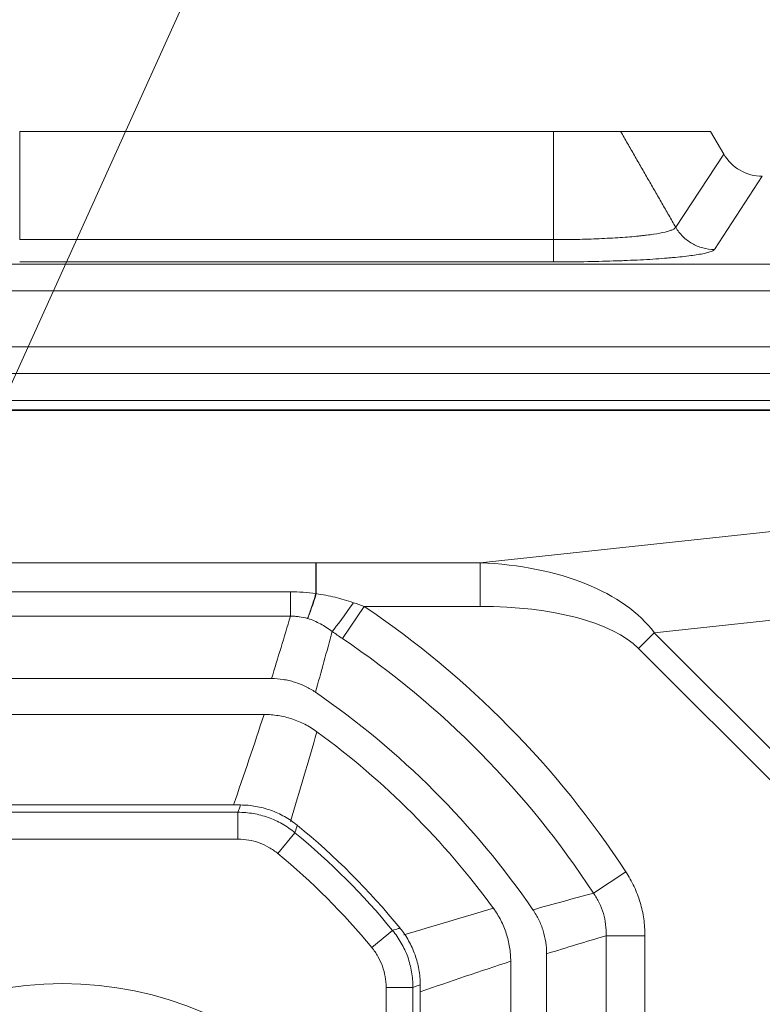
# Model space of a CAD drawing. Header units: millimetres. Extents: x 4 to 836, y 5 to 589.
# Tile 138 of 153: x 718 to 726, y 347 to 358. Entities that reach past the tile are written whole.
import ezdxf

# ---------------------------------------------------------------- set-up
doc = ezdxf.new("R2010")
doc.units = ezdxf.units.MM
doc.layers.add('1', color=7, linetype='Continuous', true_color=0xffffff)
doc.styles.add('ideas_simplex', font='simplex.shx')
doc.dimstyles.get("Standard").update_dxf_attribs({"dimtxt": 0.18, "dimasz": 0.18, "dimexe": 0.18, "dimexo": 0.0625, "dimgap": 0.09, "dimtad": 0, "dimtih": 1, "dimtoh": 1, "dimdec": 4, "dimzin": 0, "dimdsep": 46, "dimtxsty": 'Standard', "dimcen": 0.09, "dimadec": 0, "dimazin": 0, "dimtfac": 1, "dimtdec": 4, "dimtofl": 0, "dimtmove": 0, "dimatfit": 3, "dimfxl": 1, "dimtolj": 1, "dimtzin": 0, "dimarcsym": 0})

# ---------------------------------------------------------------- blocks, each defined once
blk = doc.blocks.new('_U4')
at = {"layer": '1', "color": 27, "lineweight": 13}
blk.add_line((785.54537, 308.75902), (785.54537, 341.973984), dxfattribs=at)
at = {"layer": '1', "color": 87, "lineweight": 25}
for p, q in [((784.04537, 340.316484), (778.42037, 340.316484)), ((778.42037, 340.316484), (778.42037, 338.816484)), ((784.04537, 338.816484), (784.04537, 340.316484)), ((778.42037, 333.551484), (778.42037, 332.051484)), ((784.04537, 332.051484), (784.04537, 333.551484)), ((778.42037, 332.051484), (784.04537, 332.051484))]:
    blk.add_line(p, q, dxfattribs=at)
at = {"layer": '1', "color": 152, "lineweight": 13}
for p, q in [((707.442812, 326.43669), (787.54537, 326.43669)), ((707.442812, 308.75902), (787.54537, 308.75902))]:
    blk.add_line(p, q, dxfattribs=at)
at = {"layer": '1', "color": 27, "lineweight": 18}
for points in [[(785.54537, 326.43669), (786.074351, 323.436691), (785.016389, 323.436688)], [(785.54537, 308.75902), (785.016389, 311.759018), (786.074351, 311.759022)]]:
    blk.add_solid(points, dxfattribs=at)
at = {"layer": '1', "color": 87, "linetype": 'Continuous', "lineweight": 25, "char_height": 3, "attachment_point": 7, "rotation": 90, "line_spacing_factor": 1.204819, "style": 'ideas_simplex'}
for s, insert in [('\\W1.2097;17,7', (776.57937, 330.528984)), ('\\W1.4583;.7', (783.89187, 333.498984))]:
    blk.add_mtext(s, dxfattribs=dict(at, insert=insert))
blk = doc.blocks.new('_U7')
at = {"layer": '1', "color": 152, "lineweight": 13}
for p, q in [((727.832774, 357.09793), (811.109585, 357.09793)), ((708.853977, 241.643112), (811.109585, 241.643112))]:
    blk.add_line(p, q, dxfattribs=at)
at = {"layer": '1', "color": 27, "lineweight": 13}
blk.add_line((809.109585, 241.643112), (809.109585, 357.09793), dxfattribs=at)
at = {"layer": '1', "color": 87, "lineweight": 25}
for p, q in [((807.609585, 306.473021), (801.984585, 306.473021)), ((801.984585, 306.473021), (801.984585, 304.973021)), ((807.609585, 304.973021), (807.609585, 306.473021)), ((801.984585, 293.768021), (801.984585, 292.268021)), ((807.609585, 292.268021), (807.609585, 293.768021)), ((801.984585, 292.268021), (807.609585, 292.268021))]:
    blk.add_line(p, q, dxfattribs=at)
at = {"layer": '1', "color": 27, "lineweight": 18}
for points in [[(809.109585, 357.09793), (809.638566, 354.097932), (808.580604, 354.097928)], [(809.109585, 241.643112), (808.580604, 244.64311), (809.638566, 244.643114)]]:
    blk.add_solid(points, dxfattribs=at)
at = {"layer": '1', "color": 87, "linetype": 'Continuous', "lineweight": 25, "char_height": 3, "attachment_point": 7, "rotation": 90, "line_spacing_factor": 1.204819, "style": 'ideas_simplex'}
for s, insert in [('\\W1.1692;115,5', (800.143585, 292.230521)), ('\\W1.2097;4.55', (807.456085, 293.715521))]:
    blk.add_mtext(s, dxfattribs=dict(at, insert=insert))
blk = doc.blocks.new('_U13')
at = {"layer": '1', "color": 27, "lineweight": 13}
for p, q in [((701.028785, 317.780455), (730.248831, 382.403298)), ((730.248831, 382.403298), (732.248831, 382.403298))]:
    blk.add_line(p, q, dxfattribs=at)
at = {"layer": '1', "color": 152, "lineweight": 13}
blk.add_arc((704.942812, 326.43669), 2, 20.669286, 23.659751, dxfattribs=at)
at = {"layer": '1', "color": 27, "lineweight": 18}
for points in [[(705.766818, 328.259055), (706.520827, 331.210542), (707.484825, 330.774662)], [(704.118806, 324.614324), (703.364796, 321.662837), (702.400798, 322.098717)]]:
    blk.add_solid(points, dxfattribs=at)
at = {"layer": '1', "color": 87, "linetype": 'Continuous', "lineweight": 25, "char_height": 3, "attachment_point": 7, "line_spacing_factor": 1.204819, "style": 'ideas_simplex'}
for s, insert in [('\\W1.2776;N°5', (743.147831, 380.038298)), ('\\W0.9188;M', (733.907831, 380.038298)), ('\\W1.0208;4', (737.477831, 380.038298)), ('\\W0.9425;DEPTH 6mm', (729.617831, 374.038298))]:
    blk.add_mtext(s, dxfattribs=dict(at, insert=insert))

msp = doc.modelspace()

# ---------------------------------------------------------------- linework, layer by layer
at = {"layer": '1', "color": 143, "linetype": 'Continuous', "lineweight": 18}
for p, q in [((717.628, 357.098), (723.58, 357.098)), ((724.33, 357.098), (725.333, 357.098)), ((725.479, 356.846), (725.333, 357.098)), ((723.58, 355.643), (723.58, 355.892)), ((739.461, 354.398), (652.747, 354.398)), ((652.639, 354.098), (739.569, 354.098)), ((671.772, 350.998), (720.436, 350.998)), ((723.504, 347.93), (723.504, 265.265))]:
    msp.add_line(p, q, dxfattribs=at)
at = {"layer": '1', "color": 143, "linetype": 'Continuous', "lineweight": 13}
for p, q in [((717.628, 355.892), (717.628, 357.098)), ((723.58, 357.098), (723.58, 355.892)), ((724.944, 356.03), (725.479, 356.846)), ((725.91, 356.598), (725.375, 355.781)), ((717.628, 355.892), (723.58, 355.892)), ((647.393, 355.62), (744.815, 355.62)), ((723.58, 355.643), (717.628, 355.643)), ((744.815, 355.321), (647.393, 355.321)), ((652.747, 354.698), (739.461, 354.698)), ((656.726, 353.994), (735.481, 353.994)), ((735.481, 353.986), (656.726, 353.986)), ((722.763, 352.29), (735.075, 353.613)), ((734.699, 352.584), (724.705, 351.51)), ((671.278, 352.29), (720.93, 352.29)), ((720.935, 352.29), (720.935, 351.945)), ((720.935, 352.29), (722.763, 352.29)), ((722.763, 352.29), (722.763, 351.803)), ((671.561, 351.965), (720.647, 351.965)), ((720.647, 351.693), (720.647, 351.965)), ((721.469, 351.803), (721.227, 351.444)), ((722.763, 351.803), (721.469, 351.803)), ((720.647, 351.693), (671.561, 351.693)), ((724.705, 351.51), (724.529, 351.335)), ((724.705, 351.51), (726.529, 349.686)), ((726.354, 349.51), (724.529, 351.335)), ((724.389, 348.843), (724.027, 348.606)), ((724.601, 348.132), (724.168, 348.132)), ((724.168, 265.064), (724.168, 348.132)), ((724.601, 348.132), (724.601, 265.064))]:
    msp.add_line(p, q, dxfattribs=at)
at = {"layer": '1', "color": 252, "linetype": 'Continuous', "lineweight": 18}
for p, q in [((671.855, 350.598), (720.353, 350.598)), ((723.104, 347.847), (723.104, 268.213))]:
    msp.add_line(p, q, dxfattribs=at)
at = {"layer": '1', "color": 27, "linetype": 'Continuous', "lineweight": 18}
for p, q in [((720.091, 349.589), (672.117, 349.589)), ((722.095, 343.868), (722.095, 347.585))]:
    msp.add_line(p, q, dxfattribs=at)
at = {"layer": '1', "color": 27, "linetype": 'Continuous', "lineweight": 13}
for p, q in [((716.49, 349.508), (720.062, 349.508)), ((720.062, 349.208), (720.062, 349.508)), ((720.062, 349.208), (717.049, 349.208)), ((720.507, 349.048), (720.698, 349.28)), ((721.555, 348.001), (721.786, 348.191)), ((721.714, 345.32), (721.714, 347.556)), ((721.714, 347.556), (722.014, 347.556)), ((722.014, 347.556), (722.014, 344.441))]:
    msp.add_line(p, q, dxfattribs=at)
at = {"layer": '1', "color": 9, "linetype": 'Continuous', "lineweight": 18}
msp.add_circle((718.104, 343.598), 4, dxfattribs=at)
at = {"layer": '1', "color": 143, "linetype": 'Continuous', "lineweight": 13}
for radius in [10.497, 10.064]:
    msp.add_arc((715.604, 343.098), radius, 33.1837, 56.031, dxfattribs=at)
at = {"layer": '1', "color": 143, "linetype": 'Continuous', "lineweight": 18}
msp.add_arc((715.604, 343.098), 9.4, 34.4893, 55.5107, dxfattribs=at)
at = {"layer": '1', "color": 252, "linetype": 'Continuous', "lineweight": 18}
msp.add_arc((715.604, 343.098), 9.05, 36.1507, 53.8493, dxfattribs=at)
at = {"layer": '1', "color": 27, "linetype": 'Continuous', "lineweight": 18}
msp.add_arc((715.604, 343.098), 8.091, 39.2516, 50.7484, dxfattribs=at)
at = {"layer": '1', "color": 27, "linetype": 'Continuous', "lineweight": 13}
for radius in [8.01, 7.71]:
    msp.add_arc((715.604, 343.098), radius, 39.4862, 50.5138, dxfattribs=at)
at = {"layer": '1', "color": 143, "linetype": 'Continuous', "lineweight": 18}
msp.add_ellipse((725.912, 357.1), major_axis=(-0.275, -0.42), ratio=0.995307, start_param=5.820411, end_param=6.861394, dxfattribs=at)
at = {"layer": '1', "color": 143, "linetype": 'Continuous', "lineweight": 13}
for centre, major_axis, ratio, start_param, end_param in [((722.245, 350.775), (-2.642, -0.284), 0.564501, 3.458984, 4.454618), ((720.935, 352.086), (0.134, 0.482), 0.078834, 3.684678, 4.436898), ((721.35, 351.885), (0.285, 0.411), 0.046541, 3.665818, 4.64533), ((722.245, 350.775), (-2.439, -0.262), 0.407595, 3.458984, 4.454618)]:
    msp.add_ellipse(centre, major_axis=major_axis, ratio=ratio, start_param=start_param, end_param=end_param, dxfattribs=at)
at = {"layer": '1', "color": 143, "linetype": 'Continuous', "lineweight": 18}
for points, knots in [([(723.58, 357.098), (723.627, 357.098), (723.672, 357.098), (723.74, 357.098), (723.762, 357.098), (723.796, 357.098), (723.807, 357.098), (723.829, 357.098), (723.84, 357.098), (723.894, 357.098), (723.935, 357.098), (723.994, 357.098), (724.014, 357.098), (724.051, 357.098), (724.069, 357.098), (724.121, 357.098), (724.152, 357.098), (724.193, 357.098), (724.206, 357.098), (724.225, 357.098), (724.231, 357.098), (724.242, 357.098), (724.247, 357.098), (724.273, 357.098), (724.29, 357.098), (724.31, 357.098), (724.315, 357.098), (724.324, 357.098), (724.328, 357.098), (724.33, 357.098)], [0, 0, 0, 0, 0.125, 0.125, 0.1875, 0.1875, 0.21875, 0.21875, 0.25, 0.25, 0.375, 0.375, 0.4375, 0.4375, 0.5, 0.5, 0.625, 0.625, 0.6875, 0.6875, 0.71875, 0.71875, 0.75, 0.75, 0.875, 0.875, 0.9375, 0.9375, 1, 1, 1, 1]), ([(720.93, 352.29), (720.93, 352.28), (720.93, 352.264), (720.93, 352.222), (720.93, 352.196), (720.931, 352.136), (720.931, 352.102), (720.931, 352.027), (720.931, 351.987), (720.931, 351.945)], [0, 0, 0, 0, 0.25, 0.25, 0.5, 0.5, 0.75, 0.75, 1, 1, 1, 1]), ([(720.931, 351.945), (720.922, 351.916), (720.914, 351.888), (720.901, 351.848), (720.897, 351.835), (720.888, 351.81), (720.884, 351.798), (720.873, 351.762), (720.865, 351.741), (720.854, 351.711), (720.851, 351.702), (720.846, 351.689), (720.844, 351.685), (720.841, 351.679), (720.84, 351.676), (720.839, 351.672), (720.838, 351.671), (720.838, 351.67), (720.838, 351.67), (720.838, 351.669), (720.838, 351.669), (720.838, 351.669), (720.837, 351.669), (720.837, 351.669), (720.837, 351.669), (720.837, 351.669)], [0, 0, 0, 0, 0.25, 0.25, 0.375, 0.375, 0.5, 0.5, 0.75, 0.75, 0.875, 0.875, 0.9375, 0.9375, 0.96875, 0.984375, 0.992188, 0.992188, 0.996094, 0.996094, 0.998047, 0.998047, 0.999023, 0.999023, 1, 1, 1, 1]), ([(720.927, 350.846), (720.891, 350.87), (720.816, 350.914), (720.735, 350.946), (720.673, 350.965), (720.652, 350.971), (720.609, 350.981), (720.588, 350.985), (720.524, 350.995), (720.48, 350.998), (720.436, 350.998)], [0, 0, 0, 0, 0.25, 0.5, 0.5, 0.625, 0.625, 0.75, 0.75, 1, 1, 1, 1]), ([(723.504, 347.93), (723.504, 347.974), (723.498, 348.06), (723.478, 348.145), (723.459, 348.207), (723.452, 348.228), (723.436, 348.268), (723.427, 348.288), (723.398, 348.347), (723.377, 348.385), (723.352, 348.421)], [0, 0, 0, 0, 0.25, 0.5, 0.5, 0.625, 0.625, 0.75, 0.75, 1, 1, 1, 1])]:
    msp.add_open_spline(points, degree=3, knots=knots, dxfattribs=at)
at = {"layer": '1', "color": 143, "linetype": 'Continuous', "lineweight": 13}
for points, degree in [([(724.33, 357.098), (724.944, 356.03)], 1), ([(720.93, 352.29), (720.932, 352.29), (720.934, 352.29), (720.935, 352.29)], 3), ([(721.35, 351.844), (721.389, 351.83), (721.429, 351.817), (721.469, 351.803)], 3), ([(720.436, 350.998), (720.508, 351.229), (720.578, 351.461), (720.647, 351.693)], 3), ([(720.84, 351.668), (720.839, 351.668), (720.838, 351.669), (720.837, 351.669)], 3), ([(721.113, 351.523), (721.052, 351.297), (720.99, 351.071), (720.927, 350.846)], 3), ([(721.227, 351.444), (721.189, 351.47), (721.151, 351.496), (721.113, 351.523)], 3), ([(723.352, 348.421), (723.577, 348.484), (723.802, 348.545), (724.027, 348.606)], 3), ([(724.168, 348.132), (723.947, 348.066), (723.725, 347.999), (723.504, 347.93)], 3)]:
    msp.add_open_spline(points, degree=degree, dxfattribs=at)
for points, knots in [([(723.58, 355.892), (723.624, 355.892), (723.668, 355.892), (723.734, 355.893), (723.755, 355.893), (723.799, 355.894), (723.821, 355.894), (723.928, 355.896), (724.011, 355.899), (724.132, 355.904), (724.172, 355.906), (724.25, 355.91), (724.288, 355.912), (724.398, 355.92), (724.466, 355.925), (724.545, 355.933), (724.56, 355.935), (724.59, 355.938), (724.605, 355.94), (724.647, 355.945), (724.673, 355.949), (724.747, 355.96), (724.79, 355.968), (724.834, 355.979), (724.843, 355.981), (724.858, 355.985), (724.866, 355.987), (724.886, 355.994), (724.898, 355.998), (724.928, 356.011), (724.94, 356.02), (724.944, 356.03)], [0, 0, 0, 0, 0.0625, 0.0625, 0.09375, 0.09375, 0.125, 0.125, 0.25, 0.25, 0.3125, 0.3125, 0.375, 0.375, 0.5, 0.5, 0.53125, 0.53125, 0.5625, 0.5625, 0.625, 0.625, 0.75, 0.75, 0.78125, 0.78125, 0.8125, 0.8125, 0.875, 0.875, 1, 1, 1, 1]), ([(725.374, 355.781), (725.331, 355.782), (725.288, 355.788), (725.204, 355.81), (725.164, 355.827), (725.089, 355.87), (725.054, 355.897), (724.992, 355.958), (724.966, 355.992), (724.944, 356.03)], [0, 0, 0, 0, 0.25, 0.25, 0.5, 0.5, 0.75, 0.75, 1, 1, 1, 1]), ([(725.374, 355.781), (725.368, 355.772), (725.351, 355.763), (725.31, 355.75), (725.294, 355.745), (725.266, 355.739), (725.256, 355.737), (725.235, 355.732), (725.223, 355.73), (725.164, 355.72), (725.107, 355.712), (725.009, 355.701), (724.974, 355.697), (724.918, 355.692), (724.899, 355.69), (724.86, 355.687), (724.839, 355.685), (724.736, 355.677), (724.647, 355.671), (724.503, 355.664), (724.454, 355.662), (724.377, 355.658), (724.352, 355.657), (724.3, 355.655), (724.274, 355.655), (724.142, 355.65), (724.033, 355.648), (723.893, 355.645), (723.865, 355.645), (723.809, 355.644), (723.78, 355.644), (723.695, 355.643), (723.637, 355.643), (723.58, 355.643)], [0, 0, 0, 0, 0.125, 0.125, 0.1875, 0.1875, 0.21875, 0.21875, 0.25, 0.25, 0.375, 0.375, 0.4375, 0.4375, 0.46875, 0.46875, 0.5, 0.5, 0.625, 0.625, 0.6875, 0.6875, 0.71875, 0.71875, 0.75, 0.75, 0.875, 0.875, 0.90625, 0.90625, 0.9375, 0.9375, 1, 1, 1, 1]), ([(720.647, 351.965), (720.695, 351.965), (720.742, 351.963), (720.837, 351.957), (720.884, 351.952), (720.931, 351.945)], [0, 0, 0, 0, 0.5, 0.5, 1, 1, 1, 1]), ([(720.931, 351.945), (720.931, 351.945), (720.931, 351.945), (720.932, 351.945), (720.934, 351.945), (720.935, 351.945)], [0, 0, 0, 0, 0.018092, 0.018092, 1, 1, 1, 1]), ([(720.935, 351.945), (721.006, 351.935), (721.076, 351.921), (721.214, 351.888), (721.282, 351.868), (721.35, 351.844)], [0, 0, 0, 0, 0.5, 0.5, 1, 1, 1, 1]), ([(720.837, 351.669), (720.807, 351.678), (720.776, 351.684), (720.728, 351.69), (720.712, 351.692), (720.68, 351.693), (720.664, 351.693), (720.647, 351.693)], [0, 0, 0, 0, 0.5, 0.5, 0.75, 0.75, 1, 1, 1, 1]), ([(721.113, 351.523), (721.071, 351.554), (721.028, 351.583), (720.938, 351.632), (720.891, 351.653), (720.84, 351.668)], [0, 0, 0, 0, 0.5, 0.5, 1, 1, 1, 1]), ([(724.389, 348.843), (724.424, 348.79), (724.454, 348.736), (724.507, 348.622), (724.529, 348.564), (724.565, 348.443), (724.579, 348.381), (724.596, 348.258), (724.601, 348.195), (724.601, 348.132)], [0, 0, 0, 0, 0.25, 0.25, 0.5, 0.5, 0.75, 0.75, 1, 1, 1, 1]), ([(724.168, 348.132), (724.169, 348.174), (724.168, 348.216), (724.157, 348.299), (724.149, 348.34), (724.125, 348.421), (724.109, 348.461), (724.073, 348.536), (724.051, 348.572), (724.027, 348.606)], [0, 0, 0, 0, 0.25, 0.25, 0.5, 0.5, 0.75, 0.75, 1, 1, 1, 1])]:
    msp.add_open_spline(points, degree=3, knots=knots, dxfattribs=at)
at = {"layer": '1', "color": 143, "linetype": 'Continuous', "lineweight": 18}
msp.add_open_spline([(720.931, 351.945), (720.931, 351.945), (720.931, 351.945), (720.931, 351.945)], degree=3, dxfattribs=at)
at = {"layer": '1', "color": 252, "linetype": 'Continuous', "lineweight": 13}
for points in [[(720.011, 349.589), (720.13, 349.925), (720.243, 350.261), (720.353, 350.598)], [(720.943, 350.405), (720.847, 350.073), (720.749, 349.74), (720.648, 349.406)], [(721.912, 348.142), (722.247, 348.243), (722.579, 348.341), (722.912, 348.437)], [(723.104, 347.847), (722.768, 347.737), (722.431, 347.624), (722.095, 347.505)]]:
    msp.add_open_spline(points, degree=3, dxfattribs=at)
at = {"layer": '1', "color": 252, "linetype": 'Continuous', "lineweight": 18}
for points in [[(720.353, 350.598), (720.406, 350.598), (720.511, 350.589), (720.613, 350.565), (720.714, 350.532), (720.81, 350.492), (720.9, 350.437), (720.943, 350.405)], [(722.912, 348.437), (722.943, 348.394), (722.998, 348.304), (723.038, 348.207), (723.071, 348.107), (723.096, 348.005), (723.104, 347.9), (723.104, 347.847)]]:
    msp.add_open_spline(points, degree=3, knots=[0, 0, 0, 0, 0.25, 0.5, 0.5, 0.75, 1, 1, 1, 1], dxfattribs=at)
at = {"layer": '1', "color": 27, "linetype": 'Continuous', "lineweight": 13}
for points, knots in [([(720.062, 349.508), (720.066, 349.52), (720.071, 349.532), (720.08, 349.558), (720.086, 349.574), (720.091, 349.589)], [0, 0, 0, 0, 0.439135, 0.439135, 1, 1, 1, 1]), ([(720.062, 349.508), (720.12, 349.508), (720.234, 349.498), (720.345, 349.469), (720.454, 349.43), (720.506, 349.406), (720.58, 349.364), (720.605, 349.348), (720.652, 349.316), (720.675, 349.298), (720.698, 349.28)], [0, 0, 0, 0, 0.25, 0.5, 0.5, 0.75, 0.75, 0.875, 0.875, 1, 1, 1, 1]), ([(720.723, 349.363), (720.716, 349.339), (720.708, 349.315), (720.7, 349.287), (720.699, 349.284), (720.698, 349.28)], [0, 0, 0, 0, 0.86501, 0.86501, 1, 1, 1, 1]), ([(720.507, 349.048), (720.476, 349.074), (720.409, 349.12), (720.337, 349.153), (720.26, 349.181), (720.183, 349.201), (720.103, 349.208), (720.062, 349.208)], [0, 0, 0, 0, 0.25, 0.5, 0.5, 0.75, 1, 1, 1, 1]), ([(721.786, 348.191), (721.807, 348.198), (721.827, 348.204), (721.855, 348.213), (721.862, 348.215), (721.869, 348.217)], [0, 0, 0, 0, 0.739697, 0.739697, 1, 1, 1, 1]), ([(721.786, 348.191), (721.823, 348.147), (721.888, 348.052), (721.936, 347.949), (721.975, 347.84), (721.989, 347.784), (722.004, 347.7), (722.008, 347.671), (722.013, 347.614), (722.014, 347.585), (722.014, 347.556)], [0, 0, 0, 0, 0.25, 0.5, 0.5, 0.75, 0.75, 0.875, 0.875, 1, 1, 1, 1]), ([(721.714, 347.556), (721.714, 347.596), (721.707, 347.676), (721.687, 347.754), (721.659, 347.83), (721.626, 347.903), (721.58, 347.969), (721.555, 348.001)], [0, 0, 0, 0, 0.25, 0.5, 0.5, 0.75, 1, 1, 1, 1]), ([(722.095, 347.585), (722.08, 347.579), (722.065, 347.574), (722.038, 347.564), (722.026, 347.56), (722.014, 347.556)], [0, 0, 0, 0, 0.560865, 0.560865, 1, 1, 1, 1])]:
    msp.add_open_spline(points, degree=3, knots=knots, dxfattribs=at)
at = {"layer": '1', "color": 27, "linetype": 'Continuous', "lineweight": 18}
for points in [[(720.091, 349.589), (720.149, 349.589), (720.205, 349.584), (720.289, 349.569), (720.317, 349.563), (720.372, 349.549), (720.4, 349.54), (720.481, 349.511), (720.584, 349.464), (720.679, 349.4), (720.723, 349.363)], [(721.869, 348.217), (721.906, 348.173), (721.938, 348.125), (721.98, 348.051), (721.993, 348.026), (722.016, 347.974), (722.027, 347.947), (722.056, 347.866), (722.085, 347.756), (722.095, 347.642), (722.095, 347.585)]]:
    msp.add_open_spline(points, degree=3, knots=[0, 0, 0, 0, 0.25, 0.25, 0.375, 0.375, 0.5, 0.5, 0.75, 1, 1, 1, 1], dxfattribs=at)

# ---------------------------------------------------------------- dimensions: what is measured, and where the dimension line sits
at = {"layer": '1', "color": 87, "linetype": 'Continuous', "lineweight": 25}
dim = msp.add_diameter_dim_2p(p1=(704.119, 324.614), p2=(705.767, 328.259), text=' <> \\C87;\\H3.00;\\Fsimplex.shx;N°5\\Fsimplex.shx;\\H3.00;\\C87;\\P\\C87;\\H3.00;\\Fsimplex.shx;DEPTH 6mm\\Fsimplex.shx;\\H3.00;\\C87;', dimstyle='Standard', override={"dimtxt": 3, "dimasz": 3, "dimexe": 2, "dimexo": 2.5, "dimgap": 1.5, "dimtih": 1, "dimtoh": 1, "dimdec": 2, "dimlfac": 1, "dimzin": 8, "dimdsep": 44, "dimlunit": 2, "dimpost": '\\C87;M<>', "dimtxsty": 'ideas_simplex', "dimsah": 1, "dimse1": 0, "dimse2": 0, "dimsd1": 0, "dimsd2": 0, "dimclrd": 27, "dimclre": 152, "dimclrt": 87, "dimtol": 0, "dimtm": -0.1, "dimtfac": 0.5, "dimtdec": 2, "dimtofl": 1, "dimtmove": 0, "dimatfit": 2, "dimtzin": 8, "dimlwd": 13, "dimlwe": 13}, dxfattribs=at)
dim.commit()
dim.dimension.update_dxf_attribs({"geometry": '_U13', "text_midpoint": (742.674, 379.403), "dimtype": 163})
for base, p1, p2, text, picture, middle in [((809.11, 241.643), (724.726, 357.098), (706.354, 241.643), '<>\\P[\\C87;\\H3.00;\\Fsimplex.shx;4.55\\Fsimplex.shx;\\H3.00;\\C87; ]', '_U7', (809.11, 299.371)), ((785.545, 308.759), (704.943, 326.437), (704.943, 308.759), '<>\\P[\\C87;\\H3.00;\\Fsimplex.shx;.7\\Fsimplex.shx;\\H3.00;\\C87; ]', '_U4', (785.545, 349.58))]:
    dim = msp.add_linear_dim(base=base, p1=p1, p2=p2, angle=90, text=text, dimstyle='Standard', override={"dimtxt": 3, "dimasz": 3, "dimexe": 2, "dimexo": 2.5, "dimgap": 1.5, "dimtad": 1, "dimtih": 0, "dimtoh": 0, "dimdec": 1, "dimlfac": 1, "dimzin": 8, "dimdsep": 44, "dimlunit": 2, "dimtxsty": 'ideas_simplex', "dimsah": 1, "dimse1": 0, "dimse2": 0, "dimsd1": 0, "dimsd2": 0, "dimclrd": 27, "dimclre": 152, "dimclrt": 87, "dimtol": 0, "dimtm": -0.1, "dimtfac": 0.5, "dimtdec": 2, "dimtofl": 1, "dimtmove": 0, "dimtzin": 8, "dimlwd": 13, "dimlwe": 13}, dxfattribs=at)
    dim.commit()
    dim.dimension.update_dxf_attribs({"geometry": picture, "text_midpoint": middle, "dimtype": 160})

doc.saveas('drawing.dxf')
